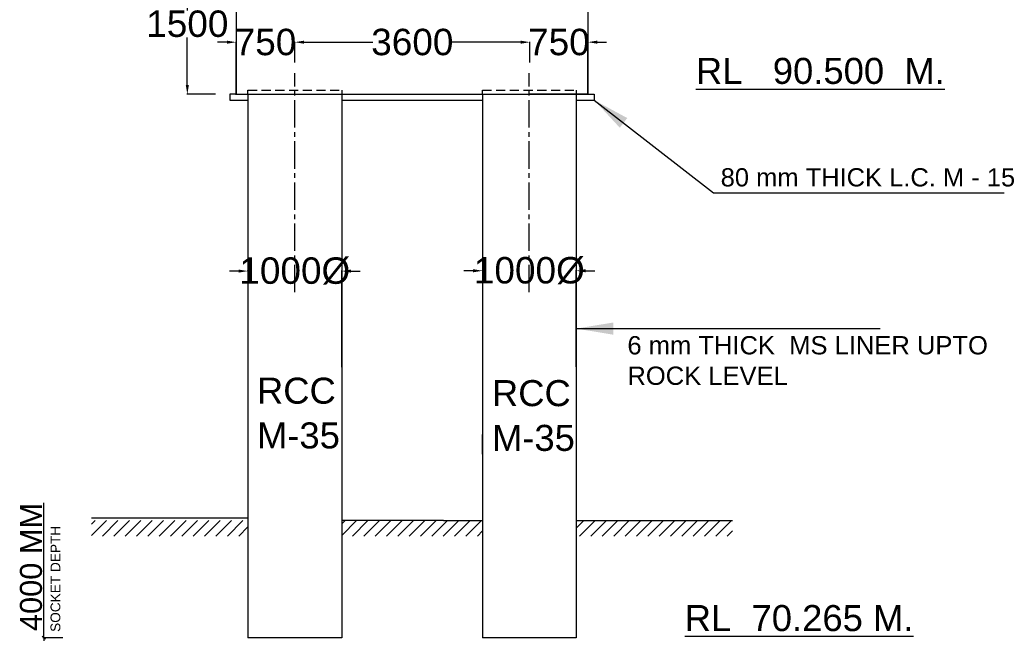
# Model space of a CAD drawing. Extents: x 10355834 to 15597769, y 431926 to 931084.
# Tile 10 of 17: x 10459563 to 10513405, y 654564 to 689062. Entities that reach past the tile are written whole.
import ezdxf

# ---------------------------------------------------------------- set-up
doc = ezdxf.new("R2010")
doc.units = ezdxf.units.MI
doc.header["$MEASUREMENT"] = 0
doc.linetypes.add('CENTER2', pattern=[1.125, 0.75, -0.125, 0.125, -0.125])
doc.linetypes.add('DASHED', pattern=[0.75, 0.5, -0.25])
doc.layers.add('TEXT', color=3, linetype='Continuous')
doc.styles.add('ARIAL', font='arial.ttf')
doc.styles.get("Standard").update_dxf_attribs({"font": 'arial.ttf', "height": 500})
doc.dimstyles.new('Basant', dxfattribs={"dimtxt": 220, "dimasz": 180, "dimexe": 50, "dimexo": 100, "dimgap": 75, "dimtad": 1, "dimdec": 0, "dimzin": 0, "dimdsep": 46, "dimtxsty": 'ARIAL', "dimblk": 'OBLIQUE', "dimcen": 0.09, "dimdle": 50, "dimclrd": 256, "dimclre": 256, "dimclrt": 256, "dimadec": 0, "dimazin": 0, "dimtfac": 1, "dimtdec": 0, "dimtofl": 0, "dimtmove": 0, "dimatfit": 3, "dimldrblk": 'OBLIQUE', "dimfxl": 1, "dimtolj": 1, "dimtzin": 0, "dimlwd": -1, "dimlwe": -1, "dimarcsym": 0})
doc.dimstyles.new('bASANT jAIN  NMM', dxfattribs={"dimscale": 0.507, "dimtxt": 500, "dimasz": 1000, "dimexe": 50, "dimexo": 25, "dimgap": 0.09, "dimtad": 0, "dimtih": 1, "dimtoh": 1, "dimdec": 0, "dimzin": 0, "dimdsep": 46, "dimtxsty": 'Standard', "dimcen": 0.09, "dimclrd": 256, "dimclre": 256, "dimadec": 0, "dimazin": 0, "dimtfac": 1, "dimtdec": 0, "dimtix": 1, "dimtofl": 0, "dimtmove": 0, "dimatfit": 0, "dimfxl": 300, "dimtolj": 1, "dimtzin": 0, "dimlwd": -1, "dimlwe": -1, "dimarcsym": 0})
pattern_1 = [(45, (9650093.75, 10244.3), (-310.68504, 310.68504), [])]

# ---------------------------------------------------------------- blocks, each defined once
blk = doc.blocks.new('*D274')
at = {"ltscale": 10, "transparency": 16777216}
for p, q in [((10471535, 675309), (10471028, 675309)), ((10472042, 675322), (10472042, 675335)), ((10477172, 670060), (10477172, 675335)), ((10477679, 675309), (10478186, 675309))]:
    blk.add_line(p, q, dxfattribs=at)
for points in [[(10471535, 675394), (10471535, 675225), (10472042, 675309)], [(10477679, 675394), (10477679, 675225), (10477172, 675309)]]:
    blk.add_solid(points, dxfattribs=at)
at = {"layer": 'Defpoints', "color": 0, "ltscale": 10, "transparency": 16777216}
for p in [(10472042, 675309), (10477172, 675309), (10477172, 670047)]:
    blk.add_point(p, dxfattribs=at)
at = {"color": 0, "ltscale": 10, "transparency": 16777216, "insert": (10474607, 675309), "char_height": 500, "width": 10226.21, "attachment_point": 5}
blk.add_mtext('\\A1;{\\H2.892x;1000%%C}', dxfattribs=at)
blk = doc.blocks.new('*D275')
at = {"ltscale": 10, "transparency": 16777216}
for p, q in [((10484360, 675328), (10483853, 675328)), ((10484867, 675341), (10484867, 675354)), ((10489997, 670079), (10489997, 675354)), ((10490504, 675328), (10491011, 675328))]:
    blk.add_line(p, q, dxfattribs=at)
for points in [[(10484360, 675413), (10484360, 675244), (10484867, 675328)], [(10490504, 675413), (10490504, 675244), (10489997, 675328)]]:
    blk.add_solid(points, dxfattribs=at)
at = {"layer": 'Defpoints', "color": 0, "ltscale": 10, "transparency": 16777216}
for p in [(10484867, 675328), (10489997, 675328), (10489997, 670066)]:
    blk.add_point(p, dxfattribs=at)
at = {"color": 0, "ltscale": 10, "transparency": 16777216, "insert": (10487432, 675328), "char_height": 500, "width": 4743.08, "attachment_point": 5}
blk.add_mtext('\\A1;{\\H2.892x;1000%%C}', dxfattribs=at)
blk = doc.blocks.new('*D276')
at = {"ltscale": 10, "transparency": 16777216}
for p, q in [((10470109, 692680), (10468705, 692680)), ((10468730, 692173), (10468730, 689570)), ((10468730, 685492), (10468730, 688094)), ((10470266, 684985), (10468705, 684985))]:
    blk.add_line(p, q, dxfattribs=at)
for points in [[(10468646, 692173), (10468815, 692173), (10468730, 692680)], [(10468646, 685492), (10468815, 685492), (10468730, 684985)]]:
    blk.add_solid(points, dxfattribs=at)
at = {"layer": 'Defpoints', "color": 0, "ltscale": 10, "transparency": 16777216}
for p in [(10470122, 692680), (10468730, 684985), (10470278, 684985)]:
    blk.add_point(p, dxfattribs=at)
at = {"color": 0, "ltscale": 10, "transparency": 16777216, "insert": (10468730, 688832), "char_height": 500, "width": 16363.3, "attachment_point": 5}
blk.add_mtext('\\A1;{\\H2.892x;1500}', dxfattribs=at)
blk = doc.blocks.new('_Oblique')
at = {"color": 0, "linetype": 'ByBlock', "lineweight": -2}
blk.add_line((-0.5, -0.5), (0.5, 0.5), dxfattribs=at)
blk = doc.blocks.new('*D277')
at = {"ltscale": 10, "transparency": 16777216}
for p, q in [((10460877, 655256), (10460877, 662629)), ((10461924, 655256), (10460827, 655256)), ((10461589, 655256), (10460827, 655256)), ((10460877, 655256), (10460877, 655076))]:
    blk.add_line(p, q, dxfattribs=at)
at = {"layer": 'Defpoints', "color": 0, "ltscale": 10, "transparency": 16777216}
for p in [(10460877, 655256), (10461689, 655256), (10462024, 655256)]:
    blk.add_point(p, dxfattribs=at)
at = {"ltscale": 10, "transparency": 16777216, "xscale": 180, "yscale": 180, "zscale": 180}
for rotation in [90, 270]:
    blk.add_blockref('_Oblique', (10460877, 655256), dxfattribs=dict(at, rotation=rotation))
at = {"ltscale": 10, "transparency": 16777216, "insert": (10460187, 659122), "char_height": 220, "width": 9115.88, "attachment_point": 5, "rotation": 90, "style": 'ARIAL'}
blk.add_mtext('\\A1;{\\H5.4727x;4000 MM}', dxfattribs=at)
blk = doc.blocks.new('*D278')
at = {"ltscale": 10, "transparency": 16777216}
for p, q in [((10474607, 686714), (10474607, 687857)), ((10475114, 687832), (10478877, 687832)), ((10486952, 687832), (10483189, 687832)), ((10487459, 686732), (10487459, 687857))]:
    blk.add_line(p, q, dxfattribs=at)
for points in [[(10475114, 687916), (10475114, 687747), (10474607, 687832)], [(10486952, 687916), (10486952, 687747), (10487459, 687832)]]:
    blk.add_solid(points, dxfattribs=at)
at = {"layer": 'Defpoints', "color": 0, "ltscale": 10, "transparency": 16777216}
for p in [(10487459, 687832), (10474607, 686701), (10487459, 686719)]:
    blk.add_point(p, dxfattribs=at)
at = {"color": 0, "ltscale": 10, "transparency": 16777216, "insert": (10481033, 687832), "char_height": 500, "width": 6353.31, "attachment_point": 5}
blk.add_mtext('\\A1;{\\H2.892x;3600}', dxfattribs=at)
blk = doc.blocks.new('*D327')
at = {"ltscale": 10, "transparency": 16777216}
for p, q in [((10470894, 687832), (10470387, 687832)), ((10471401, 684997), (10471401, 687857)), ((10474607, 686714), (10474607, 687857)), ((10475114, 687832), (10475621, 687832))]:
    blk.add_line(p, q, dxfattribs=at)
for points in [[(10470894, 687916), (10470894, 687747), (10471401, 687832)], [(10475114, 687916), (10475114, 687747), (10474607, 687832)]]:
    blk.add_solid(points, dxfattribs=at)
at = {"layer": 'Defpoints', "color": 0, "ltscale": 10, "transparency": 16777216}
for p in [(10471401, 687832), (10474607, 686701), (10471401, 684985)]:
    blk.add_point(p, dxfattribs=at)
at = {"color": 0, "ltscale": 10, "transparency": 16777216, "insert": (10473004, 687832), "char_height": 500, "width": 7057.61, "attachment_point": 5}
blk.add_mtext('\\A1;{\\H2.892x;750}', dxfattribs=at)
blk = doc.blocks.new('*D279')
at = {"ltscale": 10, "transparency": 16777216}
for p, q in [((10486952, 687832), (10486445, 687832)), ((10487459, 686714), (10487459, 687857)), ((10490638, 684997), (10490638, 687857)), ((10491145, 687832), (10491652, 687832))]:
    blk.add_line(p, q, dxfattribs=at)
for points in [[(10486952, 687916), (10486952, 687747), (10487459, 687832)], [(10491145, 687916), (10491145, 687747), (10490638, 687832)]]:
    blk.add_solid(points, dxfattribs=at)
at = {"layer": 'Defpoints', "color": 0, "ltscale": 10, "transparency": 16777216}
for p in [(10487459, 687832), (10487459, 686701), (10490638, 684985)]:
    blk.add_point(p, dxfattribs=at)
at = {"color": 0, "ltscale": 10, "transparency": 16777216, "insert": (10489049, 687832), "char_height": 500, "width": 3964.29, "attachment_point": 5}
blk.add_mtext('\\A1;{\\H2.892x;750}', dxfattribs=at)

msp = doc.modelspace()

# ---------------------------------------------------------------- hatches: boundary and pattern name
at = {"ltscale": 10}
h = msp.add_hatch(dxfattribs=at)
h.set_pattern_fill('ANSI31', color=0, scale=3515, style=0)
h.set_pattern_definition(pattern_1)
h.paths.add_polyline_path([(10482729.28, 661668.47), (10477171.78, 661668.47), (10477171.78, 660813.47), (10482729.28, 660813.47)])
h.paths.add_polyline_path([(10472041.78, 661668.47), (10463491.78, 661668.47), (10463491.78, 660813.47), (10472041.78, 660813.47)])
h = msp.add_hatch(dxfattribs=at)
h.set_pattern_fill('ANSI31', color=0, scale=3515, style=0)
h.set_pattern_definition(pattern_1)
h.paths.add_polyline_path([(10484866.78, 660813.47), (10484866.78, 661668.47), (10482729.28, 661668.47), (10482729.28, 660813.47)])
h = msp.add_hatch(dxfattribs=at)
h.set_pattern_fill('ANSI31', color=0, scale=3515, style=0)
h.set_pattern_definition(pattern_1)
h.paths.add_polyline_path([(10498546.78, 661668.47), (10489996.78, 661668.47), (10489996.78, 660813.47), (10498546.78, 660813.47)])

# ---------------------------------------------------------------- linework, layer by layer
at = {"color": 0, "ltscale": 10}
for p, q in [((10471400.53, 692679.56), (10471400.53, 684984.56)), ((10490638.03, 692679.56), (10490638.03, 684984.56)), ((10471400.53, 684984.56), (10471058.53, 684984.56)), ((10471058.53, 684984.56), (10471058.53, 684660.63)), ((10471373.28, 684984.56), (10472442.03, 684984.56)), ((10471400.53, 684984.56), (10490638.03, 684984.56)), ((10471400.53, 684984.56), (10474606.78, 684984.56)), ((10472041.78, 684984.56), (10472041.78, 685198.31)), ((10472041.78, 684984.56), (10472041.78, 655255.97)), ((10477171.78, 685198.31), (10477171.78, 684984.56)), ((10477171.78, 684984.56), (10477171.78, 658061.66)), ((10484866.78, 684984.56), (10484866.78, 685198.31)), ((10484866.78, 684984.56), (10484866.78, 655255.97)), ((10487431.78, 684984.56), (10487431.78, 685198.31)), ((10490638.03, 684984.56), (10487431.78, 684984.56)), ((10489996.78, 685198.31), (10489996.78, 684984.56)), ((10489996.78, 684984.56), (10489996.78, 657927.93)), ((10490638.03, 684984.56), (10490980.03, 684984.56)), ((10490980.03, 684984.56), (10490980.03, 684660.63)), ((10471058.53, 684660.63), (10472041.78, 684660.63)), ((10477171.78, 684660.63), (10484866.78, 684660.63)), ((10489996.78, 684660.63), (10490980.03, 684660.63)), ((10484866.78, 665300.33), (10484866.78, 666362.66)), ((10472041.78, 662488.32), (10472041.78, 655255.97)), ((10477171.78, 662488.32), (10477171.78, 658061.66)), ((10484866.78, 662488.32), (10484866.78, 655255.97)), ((10489996.78, 662488.32), (10489996.78, 657927.93)), ((10472041.78, 661801.94), (10463491.78, 661801.94)), ((10482729.28, 661668.47), (10477171.78, 661668.47)), ((10482729.28, 661668.47), (10484866.78, 661668.47)), ((10489996.78, 661668.47), (10498546.78, 661668.47)), ((10477171.78, 659386.81), (10477171.78, 655255.97)), ((10484866.78, 659386.81), (10484866.78, 655255.97)), ((10489996.78, 659386.81), (10489996.78, 655255.97)), ((10477171.78, 655255.97), (10472041.78, 655255.97)), ((10489996.78, 655255.97), (10484866.78, 655255.97))]:
    msp.add_line(p, q, dxfattribs=at)
at = {"color": 0, "linetype": 'CENTER2', "ltscale": 2000}
for p, q in [((10474606.78, 674158.44), (10474606.78, 686142.64)), ((10487431.78, 674158.44), (10487431.78, 686142.64))]:
    msp.add_line(p, q, dxfattribs=at)
at = {"color": 0, "linetype": 'DASHED', "ltscale": 1000}
for p, q in [((10472041.78, 685198.31), (10477171.78, 685198.31)), ((10484866.78, 685198.31), (10489996.78, 685198.31))]:
    msp.add_line(p, q, dxfattribs=at)

# ---------------------------------------------------------------- texts
at = {"color": 0, "insert": (10461250.24, 655570.33), "char_height": 534.375, "width": 11756.199, "attachment_point": 1, "rotation": 90}
msp.add_mtext('SOCKET DEPTH', dxfattribs=at)
at = {"layer": 'TEXT', "color": 0, "style": 'ARIAL'}
for s, p in [('RCC', (10472537.28, 668054.39)), ('RCC', (10485386.94, 667920.65)), ('M-35', (10472537.28, 665606.78)), ('M-35', (10485386.94, 665473.04))]:
    msp.add_text(s, height=1425, dxfattribs=at).set_placement(p)
at = {"layer": 'TEXT', "color": 0, "attachment_point": 1}
for s, insert, char_height, width in [('{\\LRL   90.500  M. }', (10496541.25, 686973.35), 1425, 16970.6294), ('80 mm THICK L.C. M - 15', (10497894.36, 680937.46), 997.5, 18518.8928), ('6 mm THICK  MS LINER UPTO  ROCK LEVEL {\\H1.02217x; }', (10492794.65, 671752.55), 1000, 21315.9967), ('{\\LRL  70.265 M. }', (10495931.19, 657041.26), 1425, 13400.6815)]:
    msp.add_mtext(s, dxfattribs=dict(at, insert=insert, char_height=char_height, width=width))

# ---------------------------------------------------------------- dimensions: what is measured, and where the dimension line sits
at = {"color": 0, "ltscale": 10}
for base, p1, p2, text, dimstyle, picture, middle in [((10468730.34, 684984.56), (10470121.52, 692679.56), (10470278.29, 684984.56), '{\\H2.892x;1500}', 'bASANT jAIN  NMM', '*D276', (10468730.34, 688832.06)), ((10460876.55, 655255.97), (10462023.86, 655255.97), (10461689.34, 655255.97), '{\\H5.4727x;4000 MM}', 'Basant', '*D277', (10460186.83, 659122.27))]:
    dim = msp.add_linear_dim(base=base, p1=p1, p2=p2, angle=90, text=text, dimstyle=dimstyle, dxfattribs=at)
    dim.commit()
    dim.dimension.update_dxf_attribs({"geometry": picture, "text_midpoint": middle})
for base, p1, p2, text, picture, middle in [((10471400.53, 687831.77), (10474606.78, 686701.09), (10471400.53, 684984.56), '{\\H2.892x;750}', '*D327', (10473003.66, 687831.77)), ((10487459.04, 687831.77), (10474606.78, 686701.09), (10487459.04, 686719.15), '{\\H2.892x;3600}', '*D278', (10481032.91, 687831.77)), ((10487459.04, 687831.77), (10490638.03, 684984.56), (10487459.04, 686701.09), '{\\H2.892x;750}', '*D279', (10489048.54, 687831.77))]:
    dim = msp.add_linear_dim(base=base, p1=p1, p2=p2, text=text, dimstyle='bASANT jAIN  NMM', override={"dimfxl": 0.18}, dxfattribs=at)
    dim.commit()
    dim.dimension.update_dxf_attribs({"geometry": picture, "text_midpoint": middle})
for base, p1, p2, picture, middle in [((10477171.78, 675309.17), (10472041.78, 675309.17), (10477171.78, 670046.86), '*D274', (10474606.78, 675309.17)), ((10489996.78, 675328.17), (10484866.78, 675328.17), (10489996.78, 670065.86), '*D275', (10487431.78, 675328.17))]:
    dim = msp.add_linear_dim(base=base, p1=p1, p2=p2, text='{\\H2.892x;1000%%C}', dimstyle='bASANT jAIN  NMM', dxfattribs=at)
    dim.commit()
    dim.dimension.update_dxf_attribs({"geometry": picture, "text_midpoint": middle})

# ---------------------------------------------------------------- leaders
for points, override in [([(10490980.03, 684660.63), (10497509.9, 679591.99), (10513404.56, 679591.99)], {"dimasz": 4000, "dimgap": 0.09, "dimtad": 0, "dimfxl": 0.18}), ([(10489996.78, 672163.51), (10506614.9, 672163.51)], {"dimasz": 4000, "dimfxl": 0.18})]:
    msp.add_leader(points, dimstyle='bASANT jAIN  NMM', override=override, dxfattribs=at)

doc.saveas('drawing.dxf')
